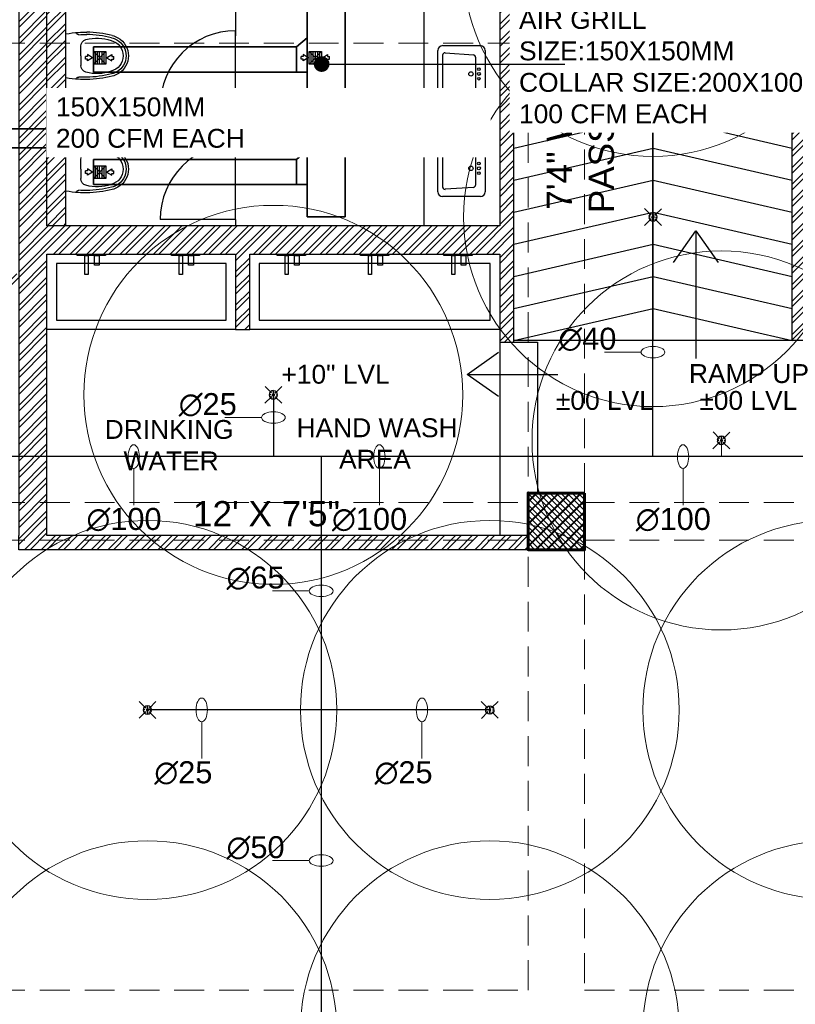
# Model space of a CAD drawing. Header units: inches. Extents: x 113025 to 158499, y 12149 to 30915.
# Tile 88 of 167: x 126748 to 126995, y 21130 to 21443. Entities that reach past the tile are written whole.
import ezdxf

# ---------------------------------------------------------------- set-up
doc = ezdxf.new("R2010")
doc.units = ezdxf.units.IN
doc.header["$MEASUREMENT"] = 0
doc.linetypes.add('HIDDEN', pattern=[0.375, 0.25, -0.125])
for name, color, linetype in [('0-SA-DUCT', 250, 'Continuous'), ('PD_025_TEXT', 61, 'Continuous'), ('PP-HVAC- GRILL', 1, 'Continuous'), ('PP-SPRINKLER', 1, 'Continuous')]:
    doc.layers.add(name, color=color, linetype=linetype)
for name, color, linetype, lineweight in [('DIFFUSER', 3, 'Continuous', 30), ('EXHAUST AIR DUCT', 13, 'Continuous', 35), ('FIRE', 1, 'Continuous', 25), ('HVAC TEXT PP', 104, 'Continuous', 20), ('PD_COLUMN', 2, 'Continuous', 60), ('PD_HATCH', 45, 'Continuous', 9), ('PP-SPRINKLER PIPE', 1, 'Continuous', 0), ('PP-TEXT', 7, 'Continuous', 40), ('SH-SPRINKLAR', 1, 'Continuous', 0)]:
    doc.layers.add(name, color=color, linetype=linetype, lineweight=lineweight)
doc.layers.add('PD_BASE', color=8, linetype='Continuous', transparency=0.5)
doc.styles.get("Standard").update_dxf_attribs({"font": 'arial.ttf', "height": 6})
doc.styles.add('style1', font='arial.ttf', dxfattribs={"height": 500})
doc.styles.add('text Ht 200mm', font='arial.ttf')
doc.dimstyles.new('ISO-10', dxfattribs={"dimtxt": 6, "dimasz": 0.5, "dimexe": 1.25, "dimexo": 0.625, "dimtad": 1, "dimtoh": 1, "dimdec": 1, "dimlunit": 4, "dimtxsty": 'Standard', "dimblk": 'ARCHTICK', "dimcen": 2.5, "dimclrt": 3, "dimadec": 0, "dimazin": 0, "dimtfac": 1, "dimtdec": 1, "dimtmove": 1, "dimatfit": 3, "dimfxl": 1, "dimarcsym": 0})

# ---------------------------------------------------------------- blocks, each defined once
blk = doc.blocks.new('columns2')
at = {"layer": 'PD_HATCH'}
h = blk.add_hatch(dxfattribs=at)
h.set_pattern_fill('ANSI37', color=256, scale=20)
h.paths.add_polyline_path([(387, -250), (387, -268), (369, -268), (369, -250)])
h.paths.add_polyline_path([(18, 0), (18, -15), (0, -15), (0, 0)])
h.paths.add_polyline_path([(18, -828), (18, -813), (0, -813), (0, -828)])
h.paths.add_polyline_path([(201, -870), (186, -870), (186, -888), (201, -888)])
h.paths.add_polyline_path([(570, -870), (555, -870), (555, -888), (570, -888)])
h.paths.add_polyline_path([(754.5, -870), (739.5, -870), (739.5, -888), (754.5, -888)])
h.paths.add_polyline_path([(934.5, -870), (919.5, -870), (919.5, -888), (934.5, -888)])
h.paths.add_polyline_path([(385.5, -870), (370.5, -870), (370.5, -888), (385.5, -888)])
h.paths.add_polyline_path([(201, 42), (186, 42), (186, 60), (201, 60)])
h.paths.add_polyline_path([(387, -578), (387, -560), (369, -560), (369, -578)])
h.paths.add_polyline_path([(1116, -731.5), (1116, -716.5), (1098, -716.5), (1098, -731.5)])
h.paths.add_polyline_path([(1116, -111.5), (1116, -96.5), (1098, -96.5), (1098, -111.5)])
h.paths.add_polyline_path([(1116, -561.5), (1116, -576.5), (1098, -576.5), (1098, -561.5)])
h.paths.add_polyline_path([(1116, -251.5), (1116, -266.5), (1098, -266.5), (1098, -251.5)])
h.paths.add_polyline_path([(0, -731.5), (0, -716.5), (18, -716.5), (18, -731.5)])
h.paths.add_polyline_path([(0, -111.5), (0, -96.5), (18, -96.5), (18, -111.5)])
h.paths.add_polyline_path([(0, -406.5), (0, -421.5), (18, -421.5), (18, -406.5)])
h.paths.add_polyline_path([(0, -561.5), (0, -576.5), (18, -576.5), (18, -561.5)])
h.paths.add_polyline_path([(0, -251.5), (0, -266.5), (18, -266.5), (18, -251.5)])
h.paths.add_polyline_path([(993, -111.5), (993, -99.5), (984, -99.5), (984, -111.5)])
h.paths.add_polyline_path([(993, -189.5), (993, -201.5), (984, -201.5), (984, -189.5)])
h.paths.add_polyline_path([(903, -111.5), (903, -99.5), (912, -99.5), (912, -111.5)])
h.paths.add_polyline_path([(903, -189.5), (903, -201.5), (912, -201.5), (912, -189.5)])
h.paths.add_polyline_path([(75, -870), (60, -870), (60, -888), (75, -888)])
h.paths.add_polyline_path([(1116, -870), (1101, -870), (1101, -888), (1116, -888)])
h.paths.add_polyline_path([(75, 42), (60, 42), (60, 60), (75, 60)])
h.paths.add_polyline_path([(570, 42), (555, 42), (555, 60), (570, 60)])
h.paths.add_polyline_path([(754.5, 42), (739.5, 42), (739.5, 60), (754.5, 60)])
h.paths.add_polyline_path([(934.5, 42), (919.5, 42), (919.5, 60), (934.5, 60)])
h.paths.add_polyline_path([(385.5, 42), (370.5, 42), (370.5, 60), (385.5, 60)])
h.paths.add_polyline_path([(1116, 42), (1101, 42), (1101, 60), (1116, 60)])
h.paths.add_polyline_path([(738, -250), (738, -268), (756, -268), (756, -250)])
h.paths.add_polyline_path([(756, -578), (756, -560), (738, -560), (738, -578)])
at = {"layer": 'PD_COLUMN'}
blk.add_lwpolyline([(756, -250), (756, -268), (738, -268), (738, -250)], close=True, dxfattribs=at)
at = {"layer": 'PD_HATCH', "linetype": 'HIDDEN', "ltscale": 38}
for p, q in [((568.5, -107), (738, -107)), ((738, -107), (738, -250)), ((756, -250), (756, -107)), ((756, -107), (903, -107)), ((822, -201.5), (822, -107)), ((903, -201.5), (822, -201.5)), ((568.5, -253), (738, -253)), ((756, -253), (924, -253)), ((568.5, -265), (738, -265)), ((756, -265), (924, -265)), ((738, -408), (738, -268)), ((756, -268), (756, -408)), ((568.5, -408), (738, -408)), ((756, -408), (924, -408))]:
    blk.add_line(p, q, dxfattribs=at)
blk = doc.blocks.new('LV')
at = {"color": 251}
for p, q in [((-305, 51), (-305, 459)), ((-254, 510), (254, 510)), ((-205, 127), (-226, 431)), ((-201, 458), (203, 458)), ((228, 431), (205, 127)), ((305, 459), (305, 51)), ((254, 0), (-254, 0)), ((180, 103), (-180, 103))]:
    blk.add_line(p, q, dxfattribs=at)
for centre, radius in [((0, 154), 23.6), ((-51, 67), 14.4), ((0, 67), 15.3), ((51, 67), 14.4)]:
    blk.add_circle(centre, radius, dxfattribs=at)
for centre, radius, start, end in [((-254, 459), 50.8, 90, 180), ((-201, 433), 25.4, 90, 184.2016), ((203, 433), 25.4, 355.4179, 90), ((254, 459), 50.8, 0, 90), ((-180, 129), 25.4, 184.2016, 270), ((180, 129), 25.4, 270, 355.4179), ((-254, 51), 50.8, 180, 270), ((254, 51), 50.8, 270, 0)]:
    blk.add_arc(centre, radius, start, end, dxfattribs=at)
blk = doc.blocks.new('ta0p3456')
at = {"color": 251, "ltscale": 12}
for points in [[(-4.5, 0), (4.5, 0), (4.5, -0.5), (-4.5, -0.5)], [(-1, -0.5), (-1, -6.5), (-2, -6.5), (-2, -0.5)], [(2.5, -0.5), (2.5, -3.5), (1, -3.5), (1, -0.5)]]:
    blk.add_lwpolyline(points, close=True, dxfattribs=at)
blk = doc.blocks.new('A$C24556D30')
at = {"color": 251}
for p, q in [((170, 400), (170, 20)), ((300, 210), (300, 292.2)), ((300, 210), (300, 127.8))]:
    blk.add_line(p, q, dxfattribs=at)
for points in [[(279.9, 412.5, 0.02753), (170, 400, 0.02753)], [(564.9, 366.1, 0.054905), (349.5, 395, 0.054905)], [(569.7, 385.6, 0.054905), (350, 415, 0.054905)], [(300, 210), (300, 290, 0.704392)], [(300, 210), (300, 130, -0.704392)], [(170, 20, 0.02753), (279.9, 7.5, 0.02753)], [(564.9, 53.9, -0.054905), (349.5, 25, -0.054905)], [(569.7, 34.4, -0.054905), (350, 5, -0.054905)]]:
    blk.add_lwpolyline(points, format="xyb", dxfattribs=at)
for centre, radius, start, end in [((279.9, 412.5), 20, 184.59048, 273.88227), ((350, -585), 1000, 90, 94.02044), ((350, -585), 980, 90, 94.02044), ((360, 292.2), 60, 105.92494, 180), ((439, 15.2), 348.1, 69.70099, 105.92494), ((530, 210), 135, 0, 77.24247), ((530, 210), 160, 60, 77.24247), ((530, 210), 180, 60, 77.24247), ((530, 210), 160, 0, 60), ((530, 210), 180, 0, 60), ((530, 210), 135, 282.75753, 0), ((530, 210), 160, 300, 0), ((530, 210), 180, 300, 0), ((360, 127.8), 60, 180, 254.07506), ((279.9, 7.5), 20, 86.11773, 175.40952), ((350, 1005), 1000, 265.97956, 270), ((350, 1005), 980, 265.97956, 270), ((439, 404.8), 348.1, 254.07506, 290.29901), ((530, 210), 160, 282.75753, 300), ((530, 210), 180, 282.75753, 300)]:
    blk.add_arc(centre, radius, start, end, dxfattribs=at)
blk = doc.blocks.new('_ArchTick')
at = {"color": 0, "linetype": 'ByBlock', "const_width": 0.15}
blk.add_lwpolyline([(-0.5, -0.5), (0.5, 0.5)], dxfattribs=at)
blk = doc.blocks.new('PP-CEILING PENDANT')
at = {"layer": 'SH-SPRINKLAR', "lineweight": -3}
for p, q in [((-16.9, 17), (-75.6, 75.8)), ((-24, 0.1), (-37.4, -2.9)), ((-24, 0.8), (-37.3, 3.8)), ((-17.1, 16.7), (-28.7, 24.1)), ((-16.6, 17.3), (-23.9, 28.9)), ((-0.4, 24), (-3.4, 37.3)), ((-1.5, 8.9), (-1.5, 23.9)), ((0.6, 24), (3.5, 37.3)), ((1.5, 8.9), (1.5, 23.9)), ((16.8, 17.2), (24.1, 28.7)), ((17.2, 16.7), (75.4, 75)), ((17.6, 16.3), (29.1, 23.7)), ((23.9, -0.1), (37.4, 2.9)), ((-17.5, -16.3), (-76.5, -75.3)), ((-17.8, -16.1), (-29.3, -23.4)), ((-17.3, -16.6), (-24.7, -28.2)), ((-1.5, -23.9), (-4.5, -37.2)), ((-1.5, -23.9), (-1.5, -8.9)), ((-0.6, -24), (2.3, -37.4)), ((1.5, -23.9), (1.5, -8.9)), ((15.8, -18), (23.1, -29.5)), ((16.2, -17.7), (74.6, -76.1)), ((16.6, -17.3), (28.2, -24.7)), ((23.9, -1.3), (37.3, -4.2))]:
    blk.add_line(p, q, dxfattribs=at)
at = {"layer": 'SH-SPRINKLAR', "color": 8, "lineweight": 5}
blk.add_circle((0, 0), 1700, dxfattribs=at)
at = {"layer": 'SH-SPRINKLAR', "lineweight": -3}
for centre, major_axis, start_param, end_param in [((0, 0), (26.5, 26.5), 1.657505, 2.255676), ((0, 0), (-26.5, 26.5), 5.588406, 6.189787), ((0, 0), (0.02, 8.87), 5.497787, 11.780972), ((0, 0), (0.02, 6.56), 5.497787, 11.780972), ((0, 23.4), (1.12, 1.12), 5.863873, 8.273293), ((0, 0), (-26.5, 26.5), 4.798644, 5.40368), ((0, 0), (26.5, 26.5), 5.57395, 6.180955), ((0, 0), (-26.5, 26.5), 0.862204, 1.45951), ((0, 0), (-26.5, 26.5), 1.637496, 2.236801), ((0, -23.4), (1.12, 1.12), 2.722281, 5.131701), ((0, 0), (-26.5, 26.5), 2.418515, 3.021492), ((0, 0), (26.5, 26.5), 4.778634, 5.384791)]:
    blk.add_ellipse(centre, major_axis=major_axis, ratio=1, start_param=start_param, end_param=end_param, dxfattribs=at)
blk = doc.blocks.new('PP-SP ARROW')
at = {"color": 3}
blk.add_line((-31.5, 0), (-128.7, 0), dxfattribs=at)
blk.add_ellipse((0, 0), major_axis=(-31.5, 0), ratio=0.476486, dxfattribs=at)
blk = doc.blocks.new('zw$E1C9')
at = {"layer": '0-SA-DUCT', "color": 1}
for p, q in [((0, 3.74), (6, 9.74)), ((0, 9.74), (6, 3.74)), ((0, 8.74), (6, 8.74)), ((0, 7.74), (6, 7.74)), ((0, 6.74), (6, 6.74)), ((6, 5.74), (0, 5.74)), ((6, 4.74), (0, 4.74))]:
    blk.add_line(p, q, dxfattribs=at)
at = {"layer": '0-SA-DUCT', "color": 1, "lineweight": 30}
blk.add_lwpolyline([(0, 9.74), (6, 9.74), (6, 3.74), (0, 3.74)], close=True, dxfattribs=at)
at = {"layer": 'DIFFUSER', "color": 3, "extrusion": (2.80089e-06, 4.46e-14, 1)}
for p, q in [((3, 10.1, 0), (1.51, 12.59, 0)), ((1.51, 12.59, 0), (2.38, 12.59, 0)), ((2.38, 12.59, 0), (2.38, 13.49, 0)), ((2.38, 13.49, 0), (3.62, 13.49, 0)), ((3, 10.1, 0), (4.49, 12.59, 0)), ((3.62, 12.59, 0), (3.62, 13.49, 0)), ((4.49, 12.59, 0), (3.62, 12.59, 0))]:
    blk.add_line(p, q, dxfattribs=at)
at = {"layer": 'DIFFUSER', "color": 8, "extrusion": (-4.46e-14, -2.80089e-06, 1)}
blk.add_line((1, 8.74, 0), (1, 8.74, 0), dxfattribs=at)
at = {"layer": 'DIFFUSER', "color": 3, "extrusion": (2.80089e-06, -4.46e-14, 1)}
for p, q in [((3, 3.39, 0), (1.51, 0.9, 0)), ((1.51, 0.9, 0), (2.38, 0.9, 0)), ((2.38, 0.9, 0), (2.38, 0, 0)), ((2.38, 0, 0), (3.62, 0, 0)), ((3, 3.39, 0), (4.49, 0.9, 0)), ((4.49, 0.9, 0), (3.62, 0.9, 0)), ((3.62, 0.9, 0), (3.62, 0, 0))]:
    blk.add_line(p, q, dxfattribs=at)
blk = doc.blocks.new('FIRST FLOOR AR PLAN')
at = {"layer": 'PD_BASE'}
h = blk.add_hatch(dxfattribs=at)
h.set_pattern_fill('ANSI32', color=256, scale=10)
h.set_pattern_definition([(45, (123733.2206, 21360.1165), (-2.65165, 2.65165), []), (45, (123734.9884, 21360.1165), (-2.65165, 2.65165), [])])
h.paths.add_polyline_path([(123743.99, 21362.2), (123700.74, 21362.2), (123700.74, 21357.7), (123743.99, 21357.7)])
h.paths.add_polyline_path([(123658.74, 21362.2), (123615.49, 21362.2), (123615.49, 21357.7), (123658.74, 21357.7)], flags=17)
h.paths.add_polyline_path([(123743.99, 21279), (123743.99, 21274.5), (123905.99, 21274.5), (123905.99, 21279), (123752.99, 21279), (123752.99, 21368.5), (123812.99, 21368.5), (123812.99, 21344.5), (123817.49, 21344.5), (123817.49, 21368.5), (123896.99, 21368.5), (123896.99, 21340.5), (123901.49, 21340.5), (123901.49, 21499.5), (123905.99, 21499.5), (123905.99, 21504), (123896.99, 21504), (123896.99, 21377.5), (123752.99, 21377.5), (123752.99, 21593.5), (123743.99, 21593.5)])
h.paths.add_polyline_path([(123688.49, 21269.56), (123692.99, 21269.56), (123692.99, 21274.5), (123701.99, 21274.5), (123701.99, 21279), (123615.49, 21279), (123615.49, 21434.5), (123538.49, 21434.5), (123538.49, 21430), (123610.99, 21430), (123610.99, 21279), (123554.99, 21279), (123554.99, 21274.5), (123688.49, 21274.5)])
h = blk.add_hatch(dxfattribs=at)
h.set_pattern_fill('ANSI32', color=256, scale=10)
h.set_pattern_definition([(45, (150297.4604, 39481.8853), (-2.65165043, 2.65165043), []), (45, (150299.228, 39481.8853), (-2.65165043, 2.65165043), [])])
h.paths.add_polyline_path([(123758.99, 21593.5), (123752.99, 21593.5), (123752.99, 21557.5), (123758.99, 21557.5)])
h.paths.add_polyline_path([(123758.99, 21557.5), (123752.99, 21557.5), (123752.99, 21521.5), (123758.99, 21521.5)])
h.paths.add_polyline_path([(123752.99, 21521.5), (123752.99, 21485.5), (123758.99, 21485.5), (123758.99, 21521.5)])
h.paths.add_polyline_path([(123758.99, 21485.5), (123752.99, 21485.5), (123752.99, 21449.5), (123758.99, 21449.5)])
h.paths.add_polyline_path([(123758.99, 21449.5), (123752.99, 21449.5), (123752.99, 21413.5), (123758.99, 21413.5)])
h.paths.add_polyline_path([(123758.99, 21413.5), (123752.99, 21413.5), (123752.99, 21377.5), (123758.99, 21377.5)])
h.paths.add_polyline_path([(124037.99, 21593.5), (124028.99, 21593.5), (124028.99, 21504), (124024.49, 21504), (124024.49, 21499.5), (124028.99, 21499.5), (124028.99, 21489.5), (124037.99, 21489.5)])
h.paths.add_polyline_path([(123956.99, 21593.5), (123952.49, 21593.5), (123952.49, 21504), (123947.99, 21504), (123947.99, 21499.5), (123982.49, 21499.5), (123982.49, 21504), (123956.99, 21504)])
h.paths.add_polyline_path([(123952.49, 21575.5), (123949.49, 21575.5), (123949.49, 21571), (123952.49, 21571)], flags=17)
h.paths.add_polyline_path([(123925.49, 21575.5), (123922.49, 21575.5), (123922.49, 21584.5), (123917.99, 21584.5), (123917.99, 21575.5), (123907.49, 21575.5), (123907.49, 21571), (123925.49, 21571)])
h.paths.add_polyline_path([(123871.49, 21593.5), (123866.99, 21593.5), (123866.99, 21577.5), (123866.99, 21571), (123871.49, 21571), (123871.49, 21575.5)])
h.paths.add_polyline_path([(124162.49, 21593.5), (124157.99, 21593.5), (124157.99, 21575.5), (124162.49, 21575.5)])
at = {"layer": 'PD_BASE', "lineweight": 30}
for p, q in [((123758.99, 21377.5), (123758.99, 21593.5)), ((123989.99, 21341), (123989.99, 21443)), ((124070.99, 21443), (123989.99, 21443)), ((124016.99, 21341), (123989.99, 21341))]:
    blk.add_line(p, q, dxfattribs=at)
at = {"layer": 'PD_BASE', "ltscale": 12}
for p, q in [((123872.99, 21377.5), (123872.99, 21504)), ((123812.99, 21451.5), (123812.99, 21437.87)), ((123812.99, 21451.5), (123812.99, 21439.5)), ((123812.99, 21415.5), (123812.99, 21439.5)), ((123812.99, 21415.5), (123788.99, 21415.5)), ((123812.99, 21415.5), (123812.99, 21401.87)), ((123812.99, 21415.5), (123812.99, 21403.5)), ((123812.99, 21413.5), (123752.99, 21413.5)), ((123812.99, 21379.5), (123812.99, 21403.5)), ((123812.99, 21379.5), (123788.99, 21379.5)), ((123812.99, 21379.5), (123812.99, 21377.5)), ((123812.99, 21344.5), (123752.99, 21344.5)), ((123896.99, 21344.5), (123817.49, 21344.5))]:
    blk.add_line(p, q, dxfattribs=at)
at = {"layer": 'PD_BASE'}
for p, q in [((123989.99, 21443), (123901.49, 21443)), ((123945.74, 21341), (123945.74, 21443)), ((123989.99, 21341), (123901.49, 21341)), ((123901.49, 21340.5), (123908.99, 21340.5))]:
    blk.add_line(p, q, dxfattribs=at)
for points in [[(123901.49, 21432.8), (123945.74, 21443), (123989.99, 21432.8)], [(123901.49, 21422.6), (123945.74, 21432.8), (123989.99, 21422.6)], [(123901.49, 21412.4), (123945.74, 21422.6), (123989.99, 21412.4)], [(123901.49, 21402.2), (123945.74, 21412.4), (123989.99, 21402.2)], [(123901.49, 21392), (123945.74, 21402.2), (123989.99, 21392)], [(123901.49, 21381.8), (123945.74, 21392), (123989.99, 21381.8)], [(123901.49, 21371.6), (123945.74, 21381.8), (123989.99, 21371.6)], [(123901.49, 21361.4), (123945.74, 21371.6), (123989.99, 21361.4)], [(123901.49, 21351.2), (123945.74, 21361.4), (123989.99, 21351.2)], [(123901.49, 21341), (123945.74, 21351.2), (123989.99, 21341)]]:
    blk.add_lwpolyline(points, dxfattribs=at)
at = {"layer": 'PD_BASE', "ltscale": 12}
for points in [[(123755.99, 21347.5), (123809.99, 21347.5), (123809.99, 21365.5), (123755.99, 21365.5)], [(123820.49, 21347.5), (123893.99, 21347.5), (123893.99, 21365.5), (123820.49, 21365.5)]]:
    blk.add_lwpolyline(points, close=True, dxfattribs=at)
at = {"layer": 'PD_BASE', "lineweight": 30}
blk.add_lwpolyline([(123905.99, 21274.5), (123743.99, 21274.5), (123743.99, 21279)], dxfattribs=at)
at = {"layer": 'PD_BASE', "ltscale": 12}
for centre in [(123812.99, 21415.5), (123812.99, 21379.5)]:
    blk.add_arc(centre, 24, 90, 180, dxfattribs=at)
for name, p, xscale, yscale, zscale, rotation in [('A$C24556D30', (123752.73, 21439.24), -0.03684210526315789, 0.03684210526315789, 0.03684210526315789, 180), ('LV', (123892.37, 21425.75), 0.0295236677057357, 0.0295236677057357, 0.0295236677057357, 90), ('A$C24556D30', (123752.73, 21403.24), -0.03684210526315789, 0.03684210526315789, 0.03684210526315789, 180), ('LV', (123892.37, 21395.75), 0.0295236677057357, 0.0295236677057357, 0.0295236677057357, 90)]:
    blk.add_blockref(name, p, dxfattribs=dict(at, xscale=xscale, yscale=yscale, zscale=zscale, rotation=rotation))
for p in [(123767.05, 21368.5), (123797.05, 21368.5), (123830.74, 21368.5), (123857.24, 21368.5), (123883.74, 21368.5)]:
    blk.add_blockref('ta0p3456', p, dxfattribs=at)
at = {"layer": 'PD_COLUMN'}
blk.add_blockref('columns2', (123167.99, 21542.5), dxfattribs=at)
at = {"layer": 'PD_BASE', "insert": (123911.97, 21343.2), "char_height": 8, "width": 128.4952, "attachment_point": 1, "rotation": 90, "style": 'style1'}
blk.add_mtext('\\pi39.404;7\'4" WIDE\\P\\pi38.269;PASSAGE', dxfattribs=at)
at = {"layer": 'PD_BASE', "insert": (123907.08, 21454.46), "char_height": 6, "width": 137.3386, "attachment_point": 1}
blk.add_mtext('\\pi51.834;+10" LVL', dxfattribs=at)
at = {"layer": 'PD_BASE'}
for points, override in [([(123959.35, 21375.86), (123959.35, 21335.27)], {"dimasz": 10, "dimtad": 0, "dimldrblk": 'Open90'}), ([(123886.64, 21330.24), (123915.49, 21330.24)], {"dimasz": 10, "dimgap": 0.625, "dimtad": 0, "dimldrblk": 'Open90'})]:
    blk.add_leader(points, dimstyle='ISO-10', override=override, dxfattribs=at)
at = {"layer": 'PD_BASE', "insert": (123825.17, 21316.28), "char_height": 6, "width": 64.2774, "attachment_point": 1, "style": 'style1', "bg_fill": 2}
blk.add_mtext('\\pi7.1994;HAND WASH \\P\\pi20.72;AREA', dxfattribs=at)
at = {"layer": 'PD_BASE'}
h = blk.add_hatch(dxfattribs=at)
h.set_pattern_fill('ANSI32', color=256, scale=10)
h.set_pattern_definition([(45, (123173.841, 20768.249), (-2.65165, 2.65165), []), (45, (123175.6088, 20768.249), (-2.65165, 2.65165), [])])
h.paths.add_polyline_path([(123176.99, 20811), (123167.99, 20811), (123167.99, 20729.5), (123176.99, 20729.5)])
h.paths.add_polyline_path([(123538.49, 20663.5), (123368.99, 20663.5), (123368.99, 20654.5), (123538.49, 20654.5)])
h.paths.add_polyline_path([(123722.99, 20663.5), (123553.49, 20663.5), (123553.49, 20654.5), (123722.99, 20654.5)])
h.paths.add_polyline_path([(123176.99, 21527.5), (123167.99, 21527.5), (123167.99, 21446), (123176.99, 21446)])
h.paths.add_polyline_path([(123176.99, 21431), (123167.99, 21431), (123167.99, 21291), (123176.99, 21291)])
h.paths.add_polyline_path([(123176.99, 21276), (123167.99, 21276), (123167.99, 21136), (123176.99, 21136)])
h.paths.add_polyline_path([(123176.99, 21121), (123167.99, 21121), (123167.99, 20981), (123176.99, 20981)])
h.paths.add_polyline_path([(123176.99, 20966), (123167.99, 20966), (123167.99, 20826), (123176.99, 20826)])
h.paths.add_polyline_path([(124268.99, 21602.5), (124102.49, 21602.5), (124102.49, 21593.5), (124268.99, 21593.5)])
h.paths.add_polyline_path([(124087.49, 21602.5), (123922.49, 21602.5), (123922.49, 21593.5), (124087.49, 21593.5)])
h.paths.add_polyline_path([(123907.49, 21602.5), (123737.99, 21602.5), (123737.99, 21593.5), (123907.49, 21593.5)])
h.paths.add_polyline_path([(123722.99, 21602.5), (123553.49, 21602.5), (123553.49, 21593.5), (123722.99, 21593.5)])
h.paths.add_polyline_path([(123353.99, 21602.5), (123242.99, 21602.5), (123242.99, 21593.5), (123353.99, 21593.5)])
h.paths.add_polyline_path([(123227.99, 21602.5), (123167.99, 21602.5), (123167.99, 21542.5), (123176.99, 21542.5), (123176.99, 21593.5), (123227.99, 21593.5)])
h.paths.add_polyline_path([(123176.99, 20714.5), (123167.99, 20714.5), (123167.99, 20654.5), (123227.99, 20654.5), (123227.99, 20663.5), (123176.99, 20663.5)])
h.paths.add_polyline_path([(123353.99, 20663.5), (123242.99, 20663.5), (123242.99, 20654.5), (123353.99, 20654.5)])
h.paths.add_polyline_path([(123762.74, 20663.5), (123737.99, 20663.5), (123737.99, 20654.5), (123762.74, 20654.5)])
h.paths.add_polyline_path([(123907.49, 20663.5), (123882.74, 20663.5), (123882.74, 20654.5), (123907.49, 20654.5)])
h.paths.add_polyline_path([(123944.99, 20663.5), (123922.49, 20663.5), (123922.49, 20654.5), (123944.99, 20654.5)])
h.paths.add_polyline_path([(124087.49, 20663.5), (124064.99, 20663.5), (124064.99, 20654.5), (124087.49, 20654.5)])
h.paths.add_polyline_path([(124124.99, 20663.5), (124102.49, 20663.5), (124102.49, 20654.5), (124124.99, 20654.5)])
h.paths.add_polyline_path([(124268.99, 20663.5), (124244.99, 20663.5), (124244.99, 20654.5), (124268.99, 20654.5)])
h.paths.add_polyline_path([(124283.99, 20672.5), (124274.99, 20672.5)])
h.paths.add_polyline_path([(124283.99, 20811), (124274.99, 20811), (124274.99, 20672.5), (124283.99, 20672.5)])
h.paths.add_polyline_path([(124283.99, 20966), (124274.99, 20966), (124274.99, 20826), (124283.99, 20826)])
h.paths.add_polyline_path([(124283.99, 21276), (124274.99, 21276), (124274.99, 20981), (124283.99, 20981)])
h.paths.add_polyline_path([(124283.99, 21584.5), (124274.99, 21584.5), (124274.99, 21446), (124283.99, 21446)])
h.paths.add_polyline_path([(124265.99, 21443), (124160.99, 21443), (124160.99, 21434), (124265.99, 21434)])
h.paths.add_polyline_path([(124160.99, 21431), (124151.99, 21431), (124151.99, 21353), (124160.99, 21353)])
h.paths.add_polyline_path([(124151.99, 21443), (124079.99, 21443), (124079.99, 21434), (124151.99, 21434)])
h.paths.add_polyline_path([(124079.99, 21431), (124070.99, 21431), (124070.99, 21353), (124079.99, 21353)])
h.paths.add_polyline_path([(124070.99, 21443), (123989.99, 21443), (123989.99, 21341), (124016.99, 21341), (124016.99, 21350), (123998.99, 21350), (123998.99, 21434), (124070.99, 21434)])
h.paths.add_polyline_path([(124070.99, 21350), (124052.99, 21350), (124052.99, 21341), (124070.99, 21341)], flags=17)
h.paths.add_polyline_path([(124097.99, 21350), (124079.99, 21350), (124079.99, 21341), (124097.99, 21341)])
h.paths.add_polyline_path([(124151.99, 21350), (124133.99, 21350), (124133.99, 21341), (124151.99, 21341)])
h.paths.add_polyline_path([(124160.99, 21341), (124151.99, 21341), (124151.99, 21278), (124160.99, 21278)])
h.paths.add_polyline_path([(124283.99, 21292), (124274.99, 21292), (124274.99, 21291), (124283.99, 21291)])
h.paths.add_polyline_path([(124283.99, 21431), (124274.99, 21431), (124274.99, 21412), (124283.99, 21412)])
h.paths.add_polyline_path([(123405.74, 21593.5), (123405.74, 21602.5), (123368.99, 21602.5), (123368.99, 21593.5)])
h.paths.add_polyline_path([(123501.74, 21602.5), (123501.74, 21593.5), (123538.49, 21593.5), (123538.49, 21602.5)])
h = blk.add_hatch(dxfattribs=at)
h.set_pattern_fill('ANSI37', color=256, scale=20)
h.set_pattern_definition([(45, (268611.2745, 47371.9895), (-1.767766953, 1.767766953), []), (135, (268611.2745, 47371.9895), (-1.767766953, -1.767766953), [])])
h.paths.add_polyline_path([(123923.99, 21292.5), (123923.99, 21274.5), (123905.99, 21274.5), (123905.99, 21292.5)])
for p, q in [((123896.99, 21340.5), (123896.99, 21279)), ((123908.99, 21340.5), (123908.99, 21292.5))]:
    blk.add_line(p, q, dxfattribs=at)
at = {"layer": 'PD_BASE', "lineweight": 30}
blk.add_lwpolyline([(123905.99, 21279), (123752.99, 21279), (123752.99, 21368.5), (123812.99, 21368.5), (123812.99, 21344.5), (123817.49, 21344.5), (123817.49, 21368.5), (123896.99, 21368.5), (123896.99, 21340.5), (123901.49, 21340.5), (123901.49, 21499.5), (123905.99, 21499.5), (123905.99, 21504), (123896.99, 21504), (123896.99, 21377.5), (123752.99, 21377.5), (123752.99, 21593.5), (123743.99, 21593.5), (123743.99, 21279), (123743.99, 21279)], dxfattribs=at)
at = {"layer": 'PD_BASE'}
blk.add_lwpolyline([(123923.99, 21292.5), (123923.99, 21274.5), (123905.99, 21274.5), (123905.99, 21292.5)], close=True, dxfattribs=at)
at = {"layer": 'PD_BASE', "attachment_point": 1, "style": 'style1'}
for s, insert, char_height, width in [('\\pi44.93;TOILET\\P\\pi39.377;5\'8" X 8\'2"', (123519.7, 21336.12), 8, 128.4952), ('\\pi3.1078;DRINKING\\P\\pi6.7688; WATER', (123768.24, 21315.75), 6, 46.0259), ('\\pi23.376;12\' X 7\'5"', (123776.04, 21289.97), 8, 91.7722)]:
    blk.add_mtext(s, dxfattribs=dict(at, insert=insert, char_height=char_height, width=width))
at = {"layer": 'PD_BASE', "char_height": 6, "width": 137.3386, "attachment_point": 1}
for s, insert in [('\\pi51.834;+10" LVL', (123775.72, 21333.3)), ('\\pi50.086;RAMP UP', (123907.08, 21333.51)), ('\\pi53.395;±00 LVL', (123861.46, 21324.97)), ('\\pi53.395;±00 LVL', (123907.08, 21324.97))]:
    blk.add_mtext(s, dxfattribs=dict(at, insert=insert))
blk = doc.blocks.new('zw$9BF9')
at = {"layer": 'EXHAUST AIR DUCT'}
for p, q in [((-166.68, 84.33, 0), (-163.21, 87.26, 0)), ((-231.26, 84.33, 0), (-231.26, 76.33, 0)), ((-231.26, 84.33, 0), (-166.68, 84.33, 0)), ((-166.68, 76.33, 0), (-166.68, 84.33, 0)), ((-231.26, 76.33, 0), (-163.21, 76.33, 0)), ((-167.68, 58.3, 0), (-163.21, 62.51, 0)), ((-285.52, 58.3, 0), (-167.68, 58.3, 0)), ((-167.68, 52.3, 0), (-167.68, 58.3, 0)), ((-163.21, 58.3, 0), (-163.21, 52.3, 0)), ((-285.52, 52.3, 0), (-163.21, 52.3, 0)), ((-166.68, 48.56, 0), (-163.21, 51.5, 0)), ((-231.26, 48.56, 0), (-231.26, 40.56, 0)), ((-231.26, 48.56, 0), (-166.68, 48.56, 0)), ((-166.68, 40.56, 0), (-166.68, 48.56, 0)), ((-163.21, 48.56, 0), (-163.21, 40.56, 0)), ((-231.26, 40.56, 0), (-163.21, 40.56, 0)), ((-163.21, 30.36, 0), (-151.21, 30.36, 0))]:
    blk.add_line(p, q, dxfattribs=at)
at = {"layer": 'PP-HVAC- GRILL', "lineweight": 30, "ltscale": 1000, "xscale": 0.6666666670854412, "yscale": 0.6666666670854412, "zscale": 0.6666666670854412, "rotation": 90}
for p in [(-224.76, 78.91, 0), (-156.15, 78.91, 0), (-224.76, 42.56, 0)]:
    blk.add_blockref('zw$E1C9', p, dxfattribs=at)
at = {"layer": 'HVAC TEXT PP', "insert": (-703.82, 140.46), "char_height": 6, "attachment_point": 1, "bg_fill": 2}
blk.add_mtext_dynamic_manual_height_columns('\\pi208.97;6 #SAG\\P\\pi170.01;SIZE:600X600MM\\P\\pi174.33;1200 CFM EACH', width=237.4875, gutter_width=50, heights=[0], dxfattribs=at)
at = {"layer": 'EXHAUST AIR DUCT'}
for p, q in [((-163.21, 202.2, 0), (-163.21, 30.36, 0)), ((-151.21, 202.2, 0), (-151.21, 30.36, 0))]:
    blk.add_line(p, q, dxfattribs=at)
at = {"layer": 'EXHAUST AIR DUCT', "insert": (-95.86, 106.08), "char_height": 6, "attachment_point": 1, "bg_fill": 2}
blk.add_mtext_dynamic_manual_height_columns('9#EXHAUST \\PAIR GRILL\\PSIZE:150X150MM\\PCOLLAR SIZE:200X100MM TYPICAL\\P100 CFM EACH', width=159.165, gutter_width=50, heights=[0], dxfattribs=at)
at = {"layer": 'HVAC TEXT PP', "insert": (-243.17, 68.29, 0), "char_height": 6, "attachment_point": 1, "bg_fill": 2}
blk.add_mtext_dynamic_manual_height_columns('150X150MM\\P200 CFM EACH', width=135.3112, gutter_width=50, heights=[0], dxfattribs=at)
at = {"layer": 'EXHAUST AIR DUCT'}
blk.add_leader([(-158.65, 78.91, 0), (-81.26, 78.91, 0)], dimstyle='ISO-10', override={"dimasz": 5, "dimtad": 0, "dimldrblk": 'Dot'}, dxfattribs=at)

msp = doc.modelspace()

# ---------------------------------------------------------------- block references
at = {"layer": 'PD_025_TEXT'}
msp.add_blockref('FIRST FLOOR AR PLAN', (3004.17, 0), dxfattribs=at)

# ---------------------------------------------------------------- next in the draw order: linework, layer by layer
at = {"layer": 'FIRE'}
for p, q in [((126949.9, 21304.1), (126949.9, 21477)), ((126829.16, 21323.75), (126829.16, 21304.1)), ((127116.03, 21304.1), (126300.96, 21304.1)), ((126844.37, 21304.1, 0), (126844.37, 20714.42, 0)), ((126898.01, 21223.58), (126789.11, 21223.58))]:
    msp.add_line(p, q, dxfattribs=at)

# ---------------------------------------------------------------- next in the draw order: block references
at = {"layer": 'PP-SPRINKLER', "xscale": -0.03543314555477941, "yscale": 0.03543314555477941, "zscale": 35.43314555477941}
msp.add_blockref('PP-CEILING PENDANT', (126949.9, 21459.75), dxfattribs=at)
at = {"layer": 'PP-SPRINKLER', "yscale": 0.03543314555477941, "zscale": 35.43314555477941, "rotation": 180}
for p, xscale in [((126949.9, 21380.25), 0.03543314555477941), ((126829.16, 21323.75), 0.03543314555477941), ((126971.66, 21309.25), 0.03543314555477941), ((126789.11, 21223.58), 0.03543314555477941), ((126898.01, 21223.58), -0.03543314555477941), ((127006.91, 21223.58), 0.03543314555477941), ((126789.11, 21121.75), 0.03543314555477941), ((126898.01, 21121.75), -0.03543314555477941), ((127006.91, 21121.75), 0.03543314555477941)]:
    msp.add_blockref('PP-CEILING PENDANT', p, dxfattribs=dict(at, xscale=xscale))
at = {"layer": 'PP-SPRINKLER PIPE', "xscale": 0.1199999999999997, "yscale": 0.1199999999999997, "zscale": 0.03999999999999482}
for p in [(126949.9, 21429.08), (126949.9, 21337.32), (126829.16, 21316.54), (126844.37, 21261.43, 0), (126844.37, 21175.71, 0)]:
    msp.add_blockref('PP-SP ARROW', p, dxfattribs=at)
at = {"layer": 'PP-SPRINKLER PIPE', "xscale": -0.1199999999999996, "yscale": 0.1199999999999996, "zscale": 0.03999999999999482, "rotation": 270}
for p in [(126784.76, 21304.1), (126862.87, 21304.1), (126959.47, 21304.1), (126806.36, 21223.58), (126876.4, 21223.58)]:
    msp.add_blockref('PP-SP ARROW', p, dxfattribs=at)

# ---------------------------------------------------------------- next in the draw order: texts
at = {"layer": 'PP-TEXT', "style": 'text Ht 200mm'}
for s, p in [('∅32', (126919.81, 21429.83)), ('∅40', (126919.81, 21338.08)), ('∅25', (126799.07, 21317.29)), ('∅100', (126769.71, 21280.79)), ('∅100', (126847.82, 21280.79)), ('∅100', (126944.42, 21280.79)), ('∅65', (126814.28, 21262.18, 0)), ('∅25', (126791.31, 21200.27)), ('∅25', (126861.35, 21200.27)), ('∅50', (126814.28, 21176.46, 0))]:
    msp.add_text(s, height=7, dxfattribs=at).set_placement(p)

# ---------------------------------------------------------------- next in the draw order: block references
at = {"layer": 'PD_025_TEXT'}
msp.add_blockref('zw$9BF9', (127003.16, 21350), dxfattribs=at)

# ---------------------------------------------------------------- next in the draw order: linework, layer by layer
at = {"layer": 'PP-SPRINKLER PIPE'}
for p, q in [((126829.16, 21323.75), (126829.16, 21304.1)), ((126971.66, 21309.25), (126971.66, 21304.1))]:
    msp.add_line(p, q, dxfattribs=at)

doc.saveas('drawing.dxf')
